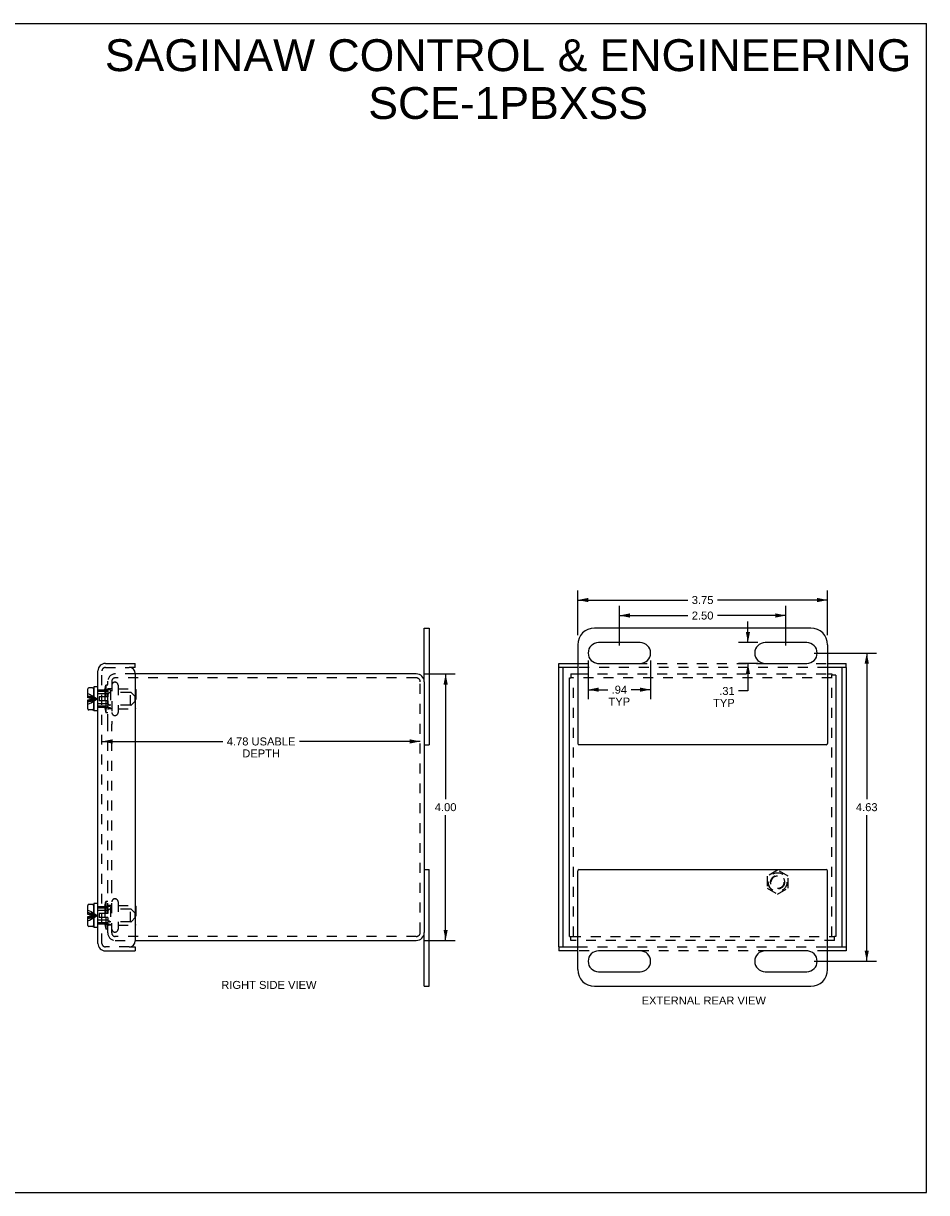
# Model space of a CAD drawing. Header units: inches. Extents: x 0 to 27.1, y 0 to 17.5.
# Tile 3 of 3: x 13.6 to 27.1, y 0 to 17.5. Entities that reach past the tile are written whole.
import ezdxf

# ---------------------------------------------------------------- set-up
doc = ezdxf.new("R2010")
doc.units = ezdxf.units.IN
doc.header["$LTSCALE"] = 1.49114
doc.header["$MEASUREMENT"] = 0
doc.linetypes.add('HIDDEN', pattern=[0.2, 0.1, -0.1])
doc.layers.get('0').update_dxf_attribs({"linetype": 'CONTINUOUS'})
for name, color, linetype in [('DEFAULT_2', 8, 'HIDDEN'), ('DIMENSIONS', 7, 'CONTINUOUS'), ('DOOR_ASSEMBLY', 7, 'CONTINUOUS')]:
    doc.layers.add(name, color=color, linetype=linetype)
doc.styles.get("Standard").update_dxf_attribs({"font": 'arial.ttf'})
doc.dimstyles.new('DIMSTYLE_2', dxfattribs={"dimtxt": 0.11961, "dimasz": 0.15948, "dimexe": 0.09, "dimexo": 0.07, "dimgap": 0.0375, "dimtad": 0, "dimtih": 1, "dimtoh": 1, "dimzin": 4, "dimdsep": 46, "dimtxsty": 'Standard', "dimblk": '_FILLED', "dimblk1": '_FILLED', "dimblk2": '_FILLED', "dimcen": 0.09, "dimadec": 3, "dimazin": 1, "dimtfac": 1, "dimtdec": 3, "dimtofl": 0, "dimtmove": 0, "dimatfit": 3, "dimldrblk": '_FILLED', "dimfxl": 0, "dimtolj": 1, "dimtzin": 4, "dimarcsym": 0})

# ---------------------------------------------------------------- blocks, each defined once
blk = doc.blocks.new('_FILLED')
at = {"color": 0, "linetype": 'ByBlock'}
blk.add_solid([(0, 0), (-1, 0.2), (-1, -0.2)], dxfattribs=at)
blk = doc.blocks.new('*D4')
at = {"layer": 'DIMENSIONS', "color": 2, "linetype": 'Continuous'}
for p, q in [((21.875, 8.364), (21.875, 9.034)), ((25.625, 8.364), (25.625, 9.034)), ((21.875, 8.891), (23.528, 8.891)), ((25.625, 8.891), (23.973, 8.891))]:
    blk.add_line(p, q, dxfattribs=at)
at = {"layer": 'DIMENSIONS', "color": 2, "linetype": 'Continuous', "xscale": 0.1594802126, "yscale": 0.1594802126, "zscale": 0.1594802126, "rotation": 180}
blk.add_blockref('_FILLED', (21.875, 8.891), dxfattribs=at)
at = {"layer": 'DIMENSIONS', "color": 2, "linetype": 'Continuous', "xscale": 0.1594802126, "yscale": 0.1594802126, "zscale": 0.1594802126}
blk.add_blockref('_FILLED', (25.625, 8.891), dxfattribs=at)
at = {"layer": 'DIMENSIONS', "color": 2, "linetype": 'Continuous', "insert": (23.75, 8.951), "char_height": 0.1196, "width": 0.32504, "attachment_point": 2, "line_spacing_factor": 0.9}
blk.add_mtext('3.75', dxfattribs=at)
blk = doc.blocks.new('*D5')
at = {"layer": 'DIMENSIONS', "color": 2, "linetype": 'Continuous'}
for p, q in [((22.032, 7.984), (22.032, 7.402)), ((22.969, 7.984), (22.969, 7.402)), ((22.032, 7.546), (22.325, 7.546)), ((22.969, 7.546), (22.676, 7.546))]:
    blk.add_line(p, q, dxfattribs=at)
at = {"layer": 'DIMENSIONS', "color": 2, "linetype": 'Continuous', "xscale": 0.1594802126, "yscale": 0.1594802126, "zscale": 0.1594802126, "rotation": 180}
blk.add_blockref('_FILLED', (22.032, 7.546), dxfattribs=at)
at = {"layer": 'DIMENSIONS', "color": 2, "linetype": 'Continuous', "xscale": 0.1594802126, "yscale": 0.1594802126, "zscale": 0.1594802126}
blk.add_blockref('_FILLED', (22.969, 7.546), dxfattribs=at)
at = {"layer": 'DIMENSIONS', "color": 2, "linetype": 'Continuous', "insert": (22.5, 7.606), "char_height": 0.1196, "width": 0.32415, "attachment_point": 2, "line_spacing_factor": 0.9}
blk.add_mtext('.94\\PTYP', dxfattribs=at)
blk = doc.blocks.new('*D6')
at = {"layer": 'DIMENSIONS', "color": 2, "linetype": 'Continuous'}
for p, q in [((24.43, 8.252), (24.43, 8.571)), ((24.576, 8.252), (24.286, 8.252)), ((24.576, 7.94), (24.286, 7.94)), ((24.43, 7.94), (24.43, 7.528)), ((24.43, 7.528), (24.29, 7.528))]:
    blk.add_line(p, q, dxfattribs=at)
at = {"layer": 'DIMENSIONS', "color": 2, "linetype": 'Continuous', "xscale": 0.1594802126, "yscale": 0.1594802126, "zscale": 0.1594802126}
for p, rotation in [((24.43, 8.252), 270), ((24.43, 7.94), 90)]:
    blk.add_blockref('_FILLED', p, dxfattribs=dict(at, rotation=rotation))
at = {"layer": 'DIMENSIONS', "color": 2, "linetype": 'Continuous', "insert": (24.231, 7.587), "char_height": 0.1196, "width": 0.32415, "attachment_point": 3, "line_spacing_factor": 0.9}
blk.add_mtext('.31\\PTYP', dxfattribs=at)
blk = doc.blocks.new('*D7')
at = {"layer": 'DIMENSIONS', "color": 2, "linetype": 'Continuous'}
for p, q in [((19.565, 7.783), (20.036, 7.783)), ((19.893, 7.783), (19.893, 5.903)), ((19.893, 3.783), (19.893, 5.664)), ((19.565, 3.783), (20.036, 3.783))]:
    blk.add_line(p, q, dxfattribs=at)
at = {"layer": 'DIMENSIONS', "color": 2, "linetype": 'Continuous', "xscale": 0.1594802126, "yscale": 0.1594802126, "zscale": 0.1594802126}
for p, rotation in [((19.893, 7.783), 90), ((19.893, 3.783), 270)]:
    blk.add_blockref('_FILLED', p, dxfattribs=dict(at, rotation=rotation))
at = {"layer": 'DIMENSIONS', "color": 2, "linetype": 'Continuous', "insert": (19.893, 5.843), "char_height": 0.1196, "width": 0.32504, "attachment_point": 2, "line_spacing_factor": 0.9}
blk.add_mtext('4.00', dxfattribs=at)
blk = doc.blocks.new('*D8')
at = {"layer": 'DIMENSIONS', "color": 2, "linetype": 'Continuous'}
for p, q in [((14.735, 6.769), (16.549, 6.769)), ((19.513, 6.769), (17.698, 6.769))]:
    blk.add_line(p, q, dxfattribs=at)
at = {"layer": 'DIMENSIONS', "color": 2, "linetype": 'Continuous', "xscale": 0.1594802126, "yscale": 0.1594802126, "zscale": 0.1594802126, "rotation": 180}
blk.add_blockref('_FILLED', (14.735, 6.769), dxfattribs=at)
at = {"layer": 'DIMENSIONS', "color": 2, "linetype": 'Continuous', "xscale": 0.1594802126, "yscale": 0.1594802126, "zscale": 0.1594802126}
blk.add_blockref('_FILLED', (19.513, 6.769), dxfattribs=at)
at = {"layer": 'DIMENSIONS', "color": 2, "linetype": 'Continuous', "insert": (17.124, 6.829), "char_height": 0.11961, "width": 1.02936, "attachment_point": 2, "line_spacing_factor": 0.9}
blk.add_mtext('4.78 USABLE\\PDEPTH', dxfattribs=at)
blk = doc.blocks.new('*D10')
at = {"layer": 'DIMENSIONS', "color": 2, "linetype": 'Continuous'}
for p, q in [((25.425, 8.096), (26.357, 8.096)), ((26.213, 8.096), (26.213, 5.903)), ((26.213, 3.471), (26.213, 5.664)), ((25.425, 3.471), (26.357, 3.471))]:
    blk.add_line(p, q, dxfattribs=at)
at = {"layer": 'DIMENSIONS', "color": 2, "linetype": 'Continuous', "xscale": 0.1594802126, "yscale": 0.1594802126, "zscale": 0.1594802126}
for p, rotation in [((26.213, 8.096), 90), ((26.213, 3.471), 270)]:
    blk.add_blockref('_FILLED', p, dxfattribs=dict(at, rotation=rotation))
at = {"layer": 'DIMENSIONS', "color": 2, "linetype": 'Continuous', "insert": (26.213, 5.843), "char_height": 0.1196, "width": 0.32504, "attachment_point": 2, "line_spacing_factor": 0.9}
blk.add_mtext('4.63', dxfattribs=at)
blk = doc.blocks.new('*D11')
at = {"layer": 'DIMENSIONS', "color": 2, "linetype": 'Continuous'}
for p, q in [((22.5, 8.207), (22.5, 8.802)), ((25, 8.207), (25, 8.802)), ((22.5, 8.659), (23.528, 8.659)), ((25, 8.659), (23.973, 8.659))]:
    blk.add_line(p, q, dxfattribs=at)
at = {"layer": 'DIMENSIONS', "color": 2, "linetype": 'Continuous', "xscale": 0.1594802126, "yscale": 0.1594802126, "zscale": 0.1594802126, "rotation": 180}
blk.add_blockref('_FILLED', (22.5, 8.659), dxfattribs=at)
at = {"layer": 'DIMENSIONS', "color": 2, "linetype": 'Continuous', "xscale": 0.1594802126, "yscale": 0.1594802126, "zscale": 0.1594802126}
blk.add_blockref('_FILLED', (25, 8.659), dxfattribs=at)
at = {"layer": 'DIMENSIONS', "color": 2, "linetype": 'Continuous', "insert": (23.75, 8.718), "char_height": 0.1196, "width": 0.32504, "attachment_point": 2, "line_spacing_factor": 0.9}
blk.add_mtext('2.50', dxfattribs=at)

msp = doc.modelspace()

# ---------------------------------------------------------------- linework, layer by layer
at = {"color": 7, "linetype": 'Continuous'}
for p, q in [((0, 17.5428), (27.1116, 17.5428)), ((27.1116, 0), (27.1116, 17.5428)), ((19.573, 7.6633), (19.573, 8.4708)), ((19.573, 8.4708), (19.648, 8.4708)), ((21.7504, 7.7233), (21.7724, 7.7233)), ((21.7724, 7.7833), (21.7724, 7.7233)), ((25.6904, 7.7833), (25.6904, 7.7613)), ((25.7504, 7.7613), (25.6904, 7.7613)), ((19.573, 6.7208), (19.648, 6.7208)), ((19.573, 4.8458), (19.648, 4.8458)), ((19.573, 3.0958), (19.573, 3.9033)), ((21.7504, 3.8433), (21.7724, 3.8433)), ((21.7724, 3.7833), (21.7724, 3.8433)), ((25.7504, 3.8433), (25.7284, 3.8433)), ((25.7284, 3.7833), (25.7284, 3.8433)), ((19.573, 3.0958), (19.648, 3.0958)), ((0, 0), (27.1116, 0))]:
    msp.add_line(p, q, dxfattribs=at)
at = {"color": 3, "linetype": 'Continuous'}
for p, q in [((19.648, 8.4708), (19.648, 6.7208)), ((25.3754, 8.4708), (22.1254, 8.4708)), ((22.8129, 8.2521), (22.1879, 8.2521)), ((25.3129, 8.2521), (24.6879, 8.2521)), ((21.8754, 8.2208), (21.8754, 6.7408)), ((25.6254, 8.2208), (25.6254, 6.7408)), ((22.1879, 7.9396), (22.8129, 7.9396)), ((24.6879, 7.9396), (25.3129, 7.9396)), ((19.453, 7.7833), (15.235, 7.7833)), ((21.7504, 3.8433), (21.7504, 7.7233)), ((21.7724, 7.7833), (21.8754, 7.7833)), ((25.6254, 7.7833), (25.6904, 7.7833)), ((25.7504, 7.7613), (25.7504, 3.8433)), ((19.573, 7.6633), (19.573, 3.9033)), ((25.6054, 6.7208), (21.8954, 6.7208)), ((19.648, 3.0958), (19.648, 4.8458)), ((21.8754, 3.3458), (21.8754, 4.8258)), ((21.8954, 4.8458), (25.6054, 4.8458)), ((25.6254, 3.3458), (25.6254, 4.8258)), ((15.235, 3.7833), (19.453, 3.7833)), ((22.8129, 3.6271), (22.1879, 3.6271)), ((25.3129, 3.6271), (24.6879, 3.6271)), ((22.1879, 3.3146), (22.8129, 3.3146)), ((24.6879, 3.3146), (25.3129, 3.3146)), ((22.1254, 3.0958), (25.3754, 3.0958))]:
    msp.add_line(p, q, dxfattribs=at)
for centre, radius, start, end in [((22.1254, 8.2208), 0.25, 90, 180), ((25.3754, 8.2208), 0.25, 0, 90), ((22.1879, 8.0958), 0.1562, 90, 270), ((22.8129, 8.0958), 0.1562, 270, 90), ((24.6879, 8.0958), 0.1562, 90, 270), ((25.3129, 8.0958), 0.1562, 270, 90), ((19.453, 7.6633), 0.12, 0, 90), ((21.8954, 6.7408), 0.02, 180, 270), ((25.6054, 6.7408), 0.02, 270, 360), ((21.8954, 4.8258), 0.02, 90, 180), ((25.6054, 4.8258), 0.02, 0, 90), ((19.453, 3.9033), 0.12, 270, 360), ((22.1879, 3.4708), 0.1562, 90, 270), ((22.8129, 3.4708), 0.1562, 270, 90), ((24.6879, 3.4708), 0.1562, 90, 270), ((25.3129, 3.4708), 0.1562, 270, 90), ((22.1254, 3.3458), 0.25, 180, 270), ((25.3754, 3.3458), 0.25, 270, 360)]:
    msp.add_arc(centre, radius, start, end, dxfattribs=at)
at = {"layer": 'DEFAULT_2', "color": 8, "linetype": 'HIDDEN'}
for p, q in [((15.235, 7.7833), (14.935, 7.7833)), ((19.453, 7.7233), (14.935, 7.7233)), ((25.6904, 7.7233), (21.7724, 7.7233)), ((21.8104, 3.8433), (21.8104, 7.7233)), ((21.8754, 7.7833), (25.6254, 7.7833)), ((25.6904, 3.8433), (25.6904, 7.7613)), ((14.7775, 7.5433), (14.793, 7.6158)), ((14.793, 7.6158), (14.793, 7.2008)), ((14.823, 7.6158), (14.793, 7.6158)), ((14.823, 7.0272), (14.823, 7.6713)), ((14.883, 7.5563), (14.833, 7.5563)), ((14.883, 7.6713), (14.883, 7.0272)), ((14.9292, 7.6583), (14.9312, 7.6583)), ((14.9775, 7.6121), (14.9775, 7.2046)), ((14.9775, 7.5563), (15.2355, 7.5563)), ((15.2455, 7.5463), (15.2455, 7.2703)), ((19.513, 3.9033), (19.513, 7.6633)), ((14.7775, 7.5433), (14.7775, 7.2733)), ((14.858, 7.5433), (14.7775, 7.5433)), ((14.863, 7.5383), (14.863, 7.2783)), ((15.163, 7.5033), (14.863, 7.5033)), ((15.163, 7.3133), (15.163, 7.5033)), ((14.7775, 7.2733), (14.793, 7.2008)), ((14.858, 7.2733), (14.7775, 7.2733)), ((14.823, 7.2008), (14.793, 7.2008)), ((14.883, 7.2603), (14.833, 7.2603)), ((15.163, 7.3133), (14.863, 7.3133)), ((14.9775, 7.2603), (15.2355, 7.2603)), ((14.823, 4.5396), (14.823, 7.0271)), ((14.883, 4.5396), (14.883, 7.0271)), ((14.9292, 7.1583), (14.9312, 7.1583)), ((24.8754, 4.8384), (24.7194, 4.7484)), ((24.7194, 4.7484), (24.7194, 4.5682)), ((25.0314, 4.7484), (24.8754, 4.8384)), ((25.0314, 4.5682), (25.0314, 4.7484)), ((24.7194, 4.5682), (24.8754, 4.4782)), ((24.8754, 4.4782), (25.0314, 4.5682)), ((14.823, 3.8953), (14.823, 4.5394)), ((14.883, 3.8953), (14.883, 4.5396)), ((14.9292, 4.4083), (14.9312, 4.4083)), ((14.7775, 4.2933), (14.793, 4.3658)), ((14.7775, 4.2933), (14.7775, 4.0233)), ((14.858, 4.2933), (14.7775, 4.2933)), ((14.793, 4.3658), (14.793, 3.9508)), ((14.823, 4.3658), (14.793, 4.3658)), ((14.883, 4.3063), (14.833, 4.3063)), ((14.863, 4.2883), (14.863, 4.0283)), ((15.163, 4.2533), (14.863, 4.2533)), ((14.9775, 4.3621), (14.9775, 3.9546)), ((14.9775, 4.3063), (15.2355, 4.3063)), ((15.163, 4.0633), (15.163, 4.2533)), ((15.2455, 4.2963), (15.2455, 4.0203)), ((15.163, 4.0633), (14.863, 4.0633)), ((14.7775, 4.0233), (14.793, 3.9508)), ((14.858, 4.0233), (14.7775, 4.0233)), ((14.823, 3.9508), (14.793, 3.9508)), ((14.883, 4.0103), (14.833, 4.0103)), ((14.9292, 3.9083), (14.9312, 3.9083)), ((14.9775, 4.0103), (15.2355, 4.0103)), ((19.453, 3.8433), (14.935, 3.8433)), ((14.935, 3.7833), (15.235, 3.7833)), ((21.7724, 3.8433), (25.7284, 3.8433)), ((25.7284, 3.7833), (21.7724, 3.7833))]:
    msp.add_line(p, q, dxfattribs=at)
for radius in [0.1421, 0.14, 0.105, 0.095]:
    msp.add_circle((24.8754, 4.6583), radius, dxfattribs=at)
for centre, radius, start, end in [((14.935, 7.6713), 0.112, 90, 180), ((14.935, 7.6713), 0.052, 90, 180), ((19.453, 7.6633), 0.06, 0, 90), ((14.833, 7.5663), 0.01, 180.00001, 270), ((14.9292, 7.6121), 0.0462, 90, 180), ((14.9312, 7.6121), 0.0462, 0, 90), ((15.2355, 7.5463), 0.01, 0, 90), ((14.858, 7.5383), 0.005, 359.99995, 90), ((14.833, 7.2503), 0.01, 90, 179.99999), ((14.858, 7.2783), 0.005, 270, 0.00005), ((14.9292, 7.2046), 0.0462, 180, 270), ((14.9312, 7.2046), 0.0462, 270, 360), ((15.2355, 7.2703), 0.01, 270, 360), ((14.9292, 4.3621), 0.0462, 90, 180), ((14.9312, 4.3621), 0.0462, 0, 90), ((14.833, 4.3163), 0.01, 180.00001, 270), ((14.858, 4.2883), 0.005, 359.99995, 90), ((15.2355, 4.2963), 0.01, 0, 90), ((14.833, 4.0003), 0.01, 90, 179.99999), ((14.935, 3.8953), 0.112, 180, 270), ((14.858, 4.0283), 0.005, 270, 0.00005), ((14.9292, 3.9546), 0.0462, 180, 270), ((14.935, 3.8953), 0.052, 180, 270), ((14.9312, 3.9546), 0.0462, 270, 360), ((15.2355, 4.0203), 0.01, 270, 360), ((19.453, 3.9033), 0.06, 270, 360)]:
    msp.add_arc(centre, radius, start, end, dxfattribs=at)
at = {"layer": 'DOOR_ASSEMBLY', "color": 3, "linetype": 'Continuous'}
for p, q in [((14.787, 7.9396), (15.235, 7.9396)), ((21.5941, 7.9396), (21.8754, 7.9396)), ((25.6254, 7.9396), (25.9066, 7.9396)), ((14.675, 3.7391), (14.675, 7.8276)), ((15.235, 7.7896), (15.235, 3.7771)), ((21.5941, 3.6871), (21.5941, 7.8796)), ((25.9066, 7.8796), (25.9066, 3.6871)), ((14.787, 3.6271), (15.235, 3.6271)), ((21.8754, 3.6271), (21.5941, 3.6271)), ((25.9066, 3.6271), (25.6254, 3.6271))]:
    msp.add_line(p, q, dxfattribs=at)
at = {"layer": 'DOOR_ASSEMBLY', "color": 7, "linetype": 'Continuous'}
for p, q in [((15.235, 7.8796), (15.235, 7.9396)), ((21.5941, 7.8796), (21.5941, 7.9396)), ((25.9066, 7.8796), (25.9066, 7.9396)), ((15.235, 7.8796), (15.145, 7.8796)), ((21.8754, 7.8796), (21.5941, 7.8796)), ((21.6541, 7.8796), (21.6541, 3.6871)), ((25.9066, 7.8796), (25.6254, 7.8796)), ((25.8466, 3.6871), (25.8466, 7.8796)), ((14.5245, 7.4248), (14.5245, 7.5603)), ((14.5925, 7.5753), (14.5395, 7.5753)), ((14.6075, 7.5603), (14.6075, 7.2563)), ((14.6125, 7.5893), (14.6125, 7.2273)), ((14.675, 7.5893), (14.6125, 7.5893)), ((14.5575, 7.4248), (14.5245, 7.4248)), ((14.5245, 7.2563), (14.5245, 7.3918)), ((14.5245, 7.3918), (14.5575, 7.3918)), ((14.5575, 7.3918), (14.5575, 7.4248)), ((14.6125, 7.4813), (14.6075, 7.4813)), ((14.5925, 7.2413), (14.5395, 7.2413)), ((14.6125, 7.3353), (14.6075, 7.3353)), ((14.675, 7.2273), (14.6125, 7.2273)), ((14.671, 4.6841), (14.671, 4.9401)), ((14.671, 4.9401), (14.675, 4.9401)), ((14.671, 4.6841), (14.675, 4.6841)), ((14.5245, 4.1748), (14.5245, 4.3103)), ((14.5925, 4.3253), (14.5395, 4.3253)), ((14.6075, 4.3103), (14.6075, 4.0063)), ((14.6125, 4.2313), (14.6075, 4.2313)), ((14.6125, 4.3393), (14.6125, 3.9773)), ((14.675, 4.3393), (14.6125, 4.3393)), ((14.5575, 4.1748), (14.5245, 4.1748)), ((14.5245, 4.0063), (14.5245, 4.1418)), ((14.5245, 4.1418), (14.5575, 4.1418)), ((14.5575, 4.1418), (14.5575, 4.1748)), ((14.6125, 4.0853), (14.6075, 4.0853)), ((14.5925, 3.9913), (14.5395, 3.9913)), ((14.675, 3.9773), (14.6125, 3.9773)), ((15.145, 3.6871), (15.235, 3.6871)), ((15.235, 3.6871), (15.235, 3.6271)), ((21.5941, 3.6871), (21.5941, 3.6271)), ((21.5941, 3.6871), (21.8754, 3.6871)), ((25.6254, 3.6871), (25.9066, 3.6871)), ((25.9066, 3.6871), (25.9066, 3.6271))]:
    msp.add_line(p, q, dxfattribs=at)
at = {"layer": 'DOOR_ASSEMBLY', "color": 8, "linetype": 'HIDDEN'}
for p, q in [((21.8754, 7.9396), (25.6254, 7.9396)), ((14.735, 3.7391), (14.735, 7.8276)), ((14.787, 7.8796), (15.145, 7.8796)), ((25.6254, 7.8796), (21.8754, 7.8796)), ((14.8, 7.4383), (14.8, 7.5513)), ((14.8225, 7.5288), (14.8, 7.5513)), ((14.593, 7.4177), (14.6104, 7.4155)), ((14.593, 7.3989), (14.6104, 7.4011)), ((14.8225, 7.5183), (14.6125, 7.5183)), ((14.8203, 7.4813), (14.6125, 7.4813)), ((14.8, 7.5383), (14.675, 7.5383)), ((14.6925, 7.4383), (14.6925, 7.3783)), ((14.8225, 7.4383), (14.6925, 7.4383)), ((14.8225, 7.3783), (14.6925, 7.3783)), ((14.8, 7.2653), (14.8, 7.3783)), ((14.8225, 7.5288), (14.8225, 7.4383)), ((14.8225, 7.3783), (14.8225, 7.2878)), ((14.8309, 7.4857), (14.8431, 7.4979)), ((15.1673, 7.5023), (14.8537, 7.5023)), ((15.2345, 7.4413), (15.1779, 7.4979)), ((15.2345, 7.3753), (15.1779, 7.3187)), ((15.2345, 7.3753), (15.2345, 7.4413)), ((14.8203, 7.3353), (14.6125, 7.3353)), ((14.8225, 7.2983), (14.6125, 7.2983)), ((14.8, 7.2783), (14.675, 7.2783)), ((14.8225, 7.2878), (14.8, 7.2653)), ((14.8309, 7.3309), (14.8431, 7.3187)), ((15.1673, 7.3143), (14.8537, 7.3143)), ((14.8225, 4.2683), (14.6125, 4.2683)), ((14.8203, 4.2313), (14.6125, 4.2313)), ((14.8, 4.2883), (14.675, 4.2883)), ((14.8225, 4.2788), (14.8, 4.3013)), ((14.8, 4.1883), (14.8, 4.3013)), ((14.8225, 4.2788), (14.8225, 4.1883)), ((14.8309, 4.2357), (14.8431, 4.2479)), ((15.1673, 4.2523), (14.8537, 4.2523)), ((15.2345, 4.1913), (15.1779, 4.2479)), ((14.593, 4.1677), (14.6104, 4.1655)), ((14.593, 4.1489), (14.6104, 4.1511)), ((14.8203, 4.0853), (14.6125, 4.0853)), ((14.8225, 4.0483), (14.6125, 4.0483)), ((14.6925, 4.1883), (14.6925, 4.1283)), ((14.8225, 4.1883), (14.6925, 4.1883)), ((14.8225, 4.1283), (14.6925, 4.1283)), ((14.8, 4.0153), (14.8, 4.1283)), ((14.8225, 4.0378), (14.8, 4.0153)), ((14.8225, 4.1283), (14.8225, 4.0378)), ((14.8309, 4.0809), (14.8431, 4.0687)), ((15.1673, 4.0643), (14.8537, 4.0643)), ((15.2345, 4.1253), (15.1779, 4.0687)), ((15.2345, 4.1253), (15.2345, 4.1913)), ((14.8, 4.0283), (14.675, 4.0283)), ((15.145, 3.6871), (14.787, 3.6871)), ((21.8754, 3.6871), (25.6254, 3.6871)), ((25.6254, 3.6271), (21.8754, 3.6271))]:
    msp.add_line(p, q, dxfattribs=at)
for points in [[(14.5245, 7.4883), (14.5482, 7.4776), (14.5716, 7.4658), (14.5946, 7.453)], [(14.5245, 7.4553), (14.5482, 7.449), (14.5716, 7.4421), (14.5946, 7.4345), (14.6173, 7.4264), (14.6396, 7.4177), (14.6615, 7.4083)], [(14.5245, 7.436), (14.5482, 7.4323), (14.5716, 7.4282), (14.5946, 7.4237), (14.6173, 7.419), (14.6396, 7.4138), (14.6615, 7.4083)], [(14.5245, 7.3806), (14.5482, 7.3844), (14.5716, 7.3884), (14.5946, 7.3929), (14.6173, 7.3977), (14.6396, 7.4028), (14.6615, 7.4083)], [(14.5245, 7.3613), (14.5482, 7.3676), (14.5716, 7.3745), (14.5946, 7.3821), (14.6173, 7.3902), (14.6396, 7.399), (14.6615, 7.4083)], [(14.5575, 7.4217), (14.5753, 7.4197), (14.593, 7.4177)], [(14.5575, 7.395), (14.5753, 7.3969), (14.593, 7.3989)], [(14.5946, 7.453), (14.6173, 7.4391), (14.6396, 7.4242), (14.6615, 7.4083)], [(14.5946, 7.3637), (14.6173, 7.3775), (14.6396, 7.3924), (14.6615, 7.4083)], [(14.6104, 7.4155), (14.6277, 7.4133), (14.6447, 7.4108), (14.6615, 7.4083)], [(14.6104, 7.4011), (14.6277, 7.4034), (14.6447, 7.4058), (14.6615, 7.4083)], [(14.5245, 7.3283), (14.5482, 7.3391), (14.5716, 7.3508), (14.5946, 7.3637)], [(14.5245, 4.2383), (14.5482, 4.2276), (14.5716, 4.2158), (14.5946, 4.203)], [(14.5245, 4.2053), (14.5482, 4.199), (14.5716, 4.1921), (14.5946, 4.1845), (14.6173, 4.1764), (14.6396, 4.1677), (14.6615, 4.1583)], [(14.5245, 4.186), (14.5482, 4.1823), (14.5716, 4.1782), (14.5946, 4.1737), (14.6173, 4.169), (14.6396, 4.1638), (14.6615, 4.1583)], [(14.5245, 4.1306), (14.5482, 4.1344), (14.5716, 4.1384), (14.5946, 4.1429), (14.6173, 4.1477), (14.6396, 4.1528), (14.6615, 4.1583)], [(14.5245, 4.1113), (14.5482, 4.1176), (14.5716, 4.1245), (14.5946, 4.1321)], [(14.5245, 4.0783), (14.5482, 4.0891), (14.5716, 4.1008), (14.5946, 4.1137)], [(14.5575, 4.1717), (14.5753, 4.1697), (14.593, 4.1677)], [(14.5575, 4.145), (14.5753, 4.1469), (14.593, 4.1489)], [(14.5946, 4.203), (14.6173, 4.1891), (14.6396, 4.1742), (14.6615, 4.1583)], [(14.5946, 4.1137), (14.6173, 4.1275), (14.6396, 4.1424), (14.6615, 4.1583)], [(14.5946, 4.1321), (14.6173, 4.1402), (14.6396, 4.149), (14.6615, 4.1583)], [(14.6104, 4.1655), (14.6277, 4.1633), (14.6447, 4.1608), (14.6615, 4.1583)], [(14.6104, 4.1511), (14.6277, 4.1534), (14.6447, 4.1558), (14.6615, 4.1583)]]:
    msp.add_lwpolyline(points, dxfattribs=at)
at = {"layer": 'DOOR_ASSEMBLY', "color": 3, "linetype": 'Continuous'}
for centre, radius, start, end in [((14.787, 7.8276), 0.112, 90, 180), ((15.145, 7.7896), 0.09, 0, 90), ((14.787, 3.7391), 0.112, 180, 270), ((15.145, 3.7771), 0.09, 270, 360)]:
    msp.add_arc(centre, radius, start, end, dxfattribs=at)
at = {"layer": 'DOOR_ASSEMBLY', "color": 8, "linetype": 'HIDDEN'}
for centre, radius, start, end in [((14.787, 7.8276), 0.052, 90, 180), ((14.8203, 7.4963), 0.015, 270, 314.99994), ((14.8537, 7.4873), 0.015, 90, 134.99994), ((15.1673, 7.4873), 0.015, 45, 90), ((14.8203, 7.3203), 0.015, 45.00006, 90), ((14.8537, 7.3293), 0.015, 225.00006, 270), ((15.1673, 7.3293), 0.015, 270, 315), ((14.8203, 4.2463), 0.015, 270, 314.99994), ((14.8537, 4.2373), 0.015, 90, 134.99994), ((15.1673, 4.2373), 0.015, 45, 90), ((14.8203, 4.0703), 0.015, 45.00006, 90), ((14.8537, 4.0793), 0.015, 225.00006, 270), ((15.1673, 4.0793), 0.015, 270, 315), ((14.787, 3.7391), 0.052, 180, 270)]:
    msp.add_arc(centre, radius, start, end, dxfattribs=at)
at = {"layer": 'DOOR_ASSEMBLY', "color": 7, "linetype": 'Continuous'}
for centre, start, end in [((14.5395, 7.5603), 90, 180), ((14.5925, 7.5603), 0, 90), ((14.5395, 7.2563), 180, 270), ((14.5925, 7.2563), 270, 360), ((14.5395, 4.3103), 90, 180), ((14.5925, 4.3103), 0, 90), ((14.5395, 4.0063), 180, 270), ((14.5925, 4.0063), 270, 360)]:
    msp.add_arc(centre, 0.015, start, end, dxfattribs=at)

# ---------------------------------------------------------------- texts
at = {"layer": 'DIMENSIONS', "color": 2, "linetype": 'Continuous', "attachment_point": 2, "line_spacing_factor": 0.9}
for s, insert, char_height, width in [('SAGINAW CONTROL & ENGINEERING\\PSCE-1PBXSS', (20.831, 17.3048), 0.478441, 12.083739), ('RIGHT SIDE VIEW', (17.2403, 3.1761), 0.11961, 1.426429), ('EXTERNAL REAR VIEW', (23.7673, 2.9422), 0.11961, 1.862183)]:
    msp.add_mtext(s, dxfattribs=dict(at, insert=insert, char_height=char_height, width=width))

# ---------------------------------------------------------------- dimensions: what is measured, and where the dimension line sits
at = {"layer": 'DIMENSIONS', "color": 2, "linetype": 'Continuous'}
for base, p1, p2, angle, picture, middle in [((21.8754, 8.8909), (25.6254, 8.2937), (21.8754, 8.2937), 180, '*D4', (23.7507, 8.8902)), ((22.5004, 8.6586), (25.0004, 8.1374), (22.5004, 8.1374), 180, '*D11', (23.7489, 8.6579)), ((26.213274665, 3.4708056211), (25.3545094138, 8.0958056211), (25.3545094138, 3.4708056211), 270, '*D10', (26.2102288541, 5.782638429)), ((19.8929, 3.7833), (19.4946, 7.7833), (19.4946, 3.7833), 270, '*D7', (19.8898, 5.7826))]:
    dim = msp.add_linear_dim(base=base, p1=p1, p2=p2, angle=angle, dimstyle='DIMSTYLE_2', dxfattribs=at)
    dim.commit()
    dim.dimension.update_dxf_attribs({"geometry": picture, "text_midpoint": middle, "dimtype": 160})
dim = msp.add_linear_dim(base=(24.43, 7.9396), p1=(24.6462, 8.2521), p2=(24.6462, 7.9396), angle=270, text='<>\\PTYP', dimstyle='DIMSTYLE_2', dxfattribs=at)
dim.commit()
dim.dimension.update_dxf_attribs({"geometry": '*D6', "text_midpoint": (24.0686, 7.4379), "dimtype": 160})
for base, p1, p2, text, picture, middle in [((22.9691, 7.5459), (22.0316, 8.0542), (22.9691, 8.0542), '<>\\PTYP', '*D5', (22.5004, 7.4562)), ((19.513, 6.7691), (14.735, 7.8796), (19.513, 3.8433), '<> USABLE\\PDEPTH', '*D8', (17.124, 6.6793))]:
    dim = msp.add_linear_dim(base=base, p1=p1, p2=p2, text=text, dimstyle='DIMSTYLE_2', dxfattribs=at)
    dim.commit()
    dim.dimension.update_dxf_attribs({"geometry": picture, "text_midpoint": middle, "dimtype": 160})

doc.saveas('drawing.dxf')
